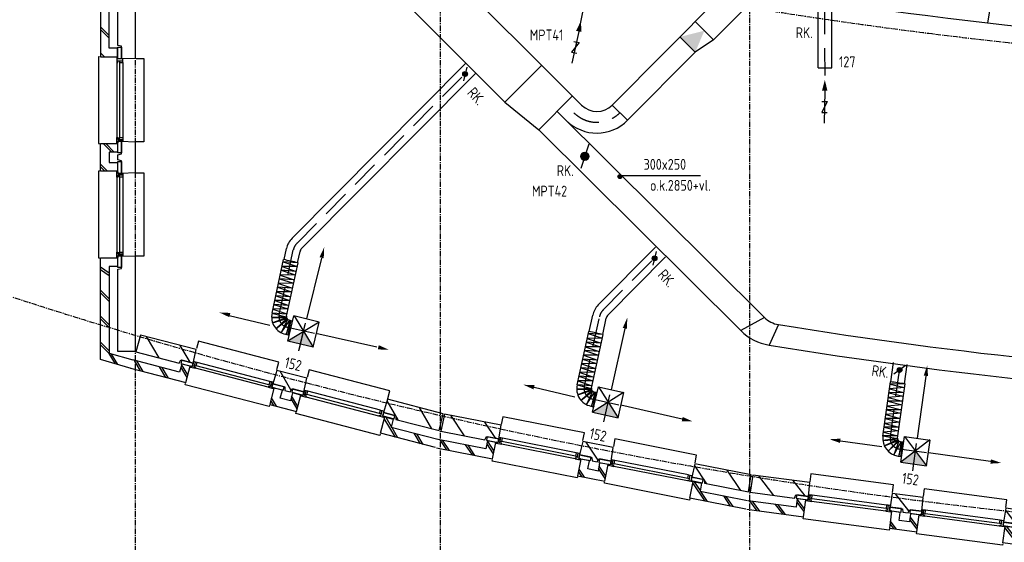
# Model space of a CAD drawing. Extents: x -257677 to 221252, y -185516 to 120782.
# Tile 70 of 171: x 1839 to 13194, y -122345 to -116323. Entities that reach past the tile are written whole.
import ezdxf

# ---------------------------------------------------------------- set-up
doc = ezdxf.new("R2010")
doc.units = 0
doc.header["$LTSCALE"] = 50
doc.linetypes.add('CENTER', pattern=[2, 1.25, -0.25, 0.25, -0.25])
doc.linetypes.add('HIDDEN', pattern=[9.525, 6.35, -3.175])
doc.layers.get('0').update_dxf_attribs({"linetype": 'CONTINUOUS'})
for name, color, linetype in [('57LB', 4, 'CONTINUOUS'), ('BOUW', 1, 'CONTINUOUS'), ('BOUWTEKST', 2, 'CONTINUOUS'), ('STRAMIEN', 2, 'CENTER')]:
    doc.layers.add(name, color=color, linetype=linetype)
doc.styles.add('ISO25', font='ISO', dxfattribs={"width": 0.9})

# ---------------------------------------------------------------- blocks, each defined once
blk = doc.blocks.new('CIRC1MM')
at = {"color": 2, "linetype": 'Continuous'}
for p, q in [((-0.5, 0), (0.5, 0)), ((-0.49, 0.1), (0.49, 0.1)), ((-0.46, 0.2), (0.46, 0.2)), ((-0.4, 0.3), (0.4, 0.3)), ((-0.3, 0.4), (0.3, 0.4)), ((-0.49, -0.1), (0.49, -0.1)), ((-0.46, -0.2), (0.46, -0.2)), ((-0.4, -0.3), (0.4, -0.3)), ((-0.3, -0.4), (0.3, -0.4))]:
    blk.add_line(p, q, dxfattribs=at)
blk.add_circle((0, 0), 0.5, dxfattribs=at)
blk = doc.blocks.new('AFVRE')
at = {"color": 2, "linetype": 'Continuous'}
for p, q in [((0, -2.5), (0, -10)), ((0.625, -5), (-0.625, -7.5)), ((-0.625, -5), (0.625, -5)), ((-0.625, -7.5), (0.625, -7.5))]:
    blk.add_line(p, q, dxfattribs=at)
blk.add_solid([(-0.625, -2.5), (0.625, -2.5), (0, 0)], dxfattribs=at)
blk = doc.blocks.new('1', base_point=(8500, 9850))
at = {"layer": 'BOUW', "linetype": 'Continuous'}
for p, q in [((10497.5, 10150), (11457.5, 10150)), ((10497.5, 10060), (10497.5, 10150)), ((11457.5, 10150), (11457.5, 10060)), ((8510, 9850), (8515, 10050)), ((8515, 10050), (9177.5, 10050)), ((9177.5, 10050), (9182.5, 9890)), ((10132.5, 9890), (10137.5, 10050)), ((10137.5, 10050), (10497.5, 10050)), ((10497.5, 10050), (10502.5, 9890)), ((11848, 9850), (12048, 10050)), ((9037.5, 9890), (9027.5, 9850)), ((9182.5, 9890), (9037.5, 9890)), ((10277.5, 9890), (10132.5, 9890)), ((10287.5, 9850), (10277.5, 9890)), ((10357.5, 9890), (10347.5, 9850)), ((10502.5, 9890), (10357.5, 9890)), ((9027.5, 9850), (8510, 9850)), ((8980, 9650), (9158, 9828)), ((9224.5, 9838), (10090.5, 9838)), ((10347.5, 9850), (10287.5, 9850)), ((10428, 9650), (10477, 9699)), ((12015, 9650), (12115, 9750)), ((10477, 9640), (10477, 9625)), ((10477, 9625), (11477, 9625)), ((11477, 9625), (11477, 9640))]:
    blk.add_line(p, q, dxfattribs=at)
for points in [[(9177.5, 10060), (9177.5, 10150), (10137.5, 10150), (10137.5, 10060)], [(8598, 9850), (8798, 10050)], [(8998, 9850), (9178, 10031)], [(10282, 9874), (10458, 10050)], [(11607.5, 9850), (11597.5, 9890), (11452.5, 9890), (11457.5, 10050), (12120, 10050), (12125, 9850), (11607.5, 9850)], [(11488, 9890), (11648, 10050)], [(9047.5, 9850), (9047.5, 9890), (9182.5, 9890), (9182.5, 9850), (9047.5, 9850)], [(9164.5, 9838), (9224.5, 9838), (9224.5, 9848), (9204.5, 9848), (9204.5, 9908), (9184.5, 9908), (9184.5, 9848), (9164.5, 9848), (9164.5, 9838)], [(9204.5, 9868), (9224.5, 9868), (9224.5, 9908), (9204.5, 9908)], [(9224.5, 9908), (10090.5, 9908)], [(10110.5, 9868), (10090.5, 9868), (10090.5, 9908), (10110.5, 9908)], [(10150.5, 9838), (10090.5, 9838), (10090.5, 9848), (10110.5, 9848), (10110.5, 9908), (10130.5, 9908), (10130.5, 9848), (10150.5, 9848), (10150.5, 9838)], [(10132.5, 9850), (10132.5, 9890), (10267.5, 9890), (10267.5, 9850), (10132.5, 9850)], [(10367.5, 9850), (10367.5, 9890), (10502.5, 9890), (10502.5, 9850), (10367.5, 9850)], [(10544.5, 9838), (10484.5, 9838), (10484.5, 9848), (10504.5, 9848), (10504.5, 9908), (10524.5, 9908), (10524.5, 9848), (10544.5, 9848), (10544.5, 9838)], [(10524.5, 9908), (10544.5, 9908), (10544.5, 9868), (10524.5, 9868)], [(10544.5, 9908), (11410.5, 9908)], [(11430.5, 9868), (11410.5, 9868), (11410.5, 9908), (11430.5, 9908)], [(11470.5, 9838), (11410.5, 9838), (11410.5, 9848), (11430.5, 9848), (11430.5, 9908), (11450.5, 9908), (11450.5, 9848), (11470.5, 9848), (11470.5, 9838)], [(11452.5, 9850), (11452.5, 9890), (11587.5, 9890), (11587.5, 9850), (11452.5, 9850)], [(8500, 9650), (9158, 9650), (9158, 9845), (9058, 9845), (9058, 9750), (8500, 9750)], [(9145, 9845), (9058, 9758)], [(9224.5, 9868), (10090.5, 9868)], [(10157.5, 9845), (10257.5, 9845), (10257.5, 9750), (10377.5, 9750), (10377.5, 9845), (10477.5, 9845), (10477.5, 9650), (10157.5, 9650), (10157.5, 9845)], [(10158, 9710), (10257, 9809)], [(10158, 9680), (10257, 9779)], [(10544.5, 9868), (11410.5, 9868)], [(10544.5, 9838), (11410.5, 9838)], [(12135, 9650), (11477, 9650), (11477, 9845), (11577, 9845), (11577, 9750), (12135, 9750)], [(11477, 9742), (11577, 9842)], [(11477, 9712), (11577, 9812)], [(8650, 9650), (8750, 9750)], [(8680, 9650), (8780, 9750)], [(8950, 9650), (9050, 9750)], [(10398, 9650), (10477, 9729)], [(11685, 9650), (11785, 9750)], [(11715, 9650), (11815, 9750)], [(11985, 9650), (12085, 9750)], [(9158, 9640), (9158, 9625), (10158, 9625), (10158, 9640)]]:
    blk.add_lwpolyline(points, dxfattribs=at)

msp = doc.modelspace()

# ---------------------------------------------------------------- linework, layer by layer
at = {"layer": '57LB', "linetype": 'Continuous'}
for p, q in [((5552.40973, -114542.95556), (7908.51583, -116899.06167)), ((5128.94544, -114968.01941), (7435.25205, -117274.32602)), ((9983.94881, -115985.98503), (8672.63756, -117305.82884)), ((10347.44475, -116045.77048), (9841.19835, -116555.31098)), ((11046.65639, -116875.66497), (11045.63431, -116101.4868)), ((11206.65625, -116875.45374), (11205.66562, -116125.10148)), ((9841.19835, -116555.31098), (9629.52604, -116697.41951)), ((9629.52604, -116697.41951), (8849.9866, -117482.03134)), ((4979.88061, -118841.57407), (6987.97123, -116820.417)), ((5093.38399, -118954.34367), (7101.47461, -116933.1866)), ((7907.8268, -116898.37486), (8319.08603, -117306.97538)), ((7435.25205, -117274.32602), (7825.03111, -117591.42175)), ((8036.47411, -117378.60291), (10426.87434, -119753.54959)), ((7825.03111, -117591.42175), (10154.4736, -119905.80477)), ((4887.78414, -119087.93997), (4915.59848, -118959.81383)), ((5043.88235, -119123.08042), (5071.95661, -118993.75692)), ((8510.99843, -119610.55823), (9172.80707, -118944.44327)), ((8624.50181, -119723.32783), (9286.31045, -119057.21287)), ((4969.94863, -119793.6186), (4979.72101, -119795.74004)), ((8406.21055, -119915.38689), (8446.7163, -119728.798)), ((8562.30875, -119950.52734), (8603.07444, -119762.74109)), ((4936.00554, -119949.97673), (4945.77792, -119952.09818)), ((11886.05943, -120496.27804), (11916.73735, -120273.89816)), ((12044.3909, -120519.35715), (12075.1756, -120296.20329)), ((8488.37503, -120621.06552), (8498.14741, -120623.18696)), ((8454.43194, -120777.42365), (8464.20432, -120779.5451)), ((12022.04173, -121193.58869), (12031.94792, -121194.95527)), ((12000.17637, -121352.0876), (12010.08255, -121353.45419))]:
    msp.add_line(p, q, dxfattribs=at)
at = {"layer": '57LB', "color": 1, "linetype": 'HIDDEN'}
for p, q in [((8303.33514, -116388.09765), (8447.97178, -115652.72053)), ((11126.31872, -116966.67843), (11125.23864, -116148.5714)), ((5037.03095, -118897.55762), (7044.72292, -116876.8018)), ((4832.89067, -119719.34249), (4994.1762, -118976.38413)), ((8568.14877, -119666.54179), (9229.55876, -119000.82807)), ((4952.75347, -119785.58764), (4912.90246, -119948.67814)), ((5057.22513, -120139.30667), (5165.63469, -119697.69425)), ((5063.21337, -120129.76742), (5163.21022, -119686.17437)), ((8351.31707, -120546.78941), (8525.29402, -119745.3683)), ((4928.32166, -119864.15202), (5333.80422, -119955.55782)), ((11879.69653, -121130.03032), (11996.25009, -120285.15015)), ((8575.35686, -120957.21434), (8675.35372, -120513.62129)), ((8471.17987, -120613.03456), (8431.32886, -120776.12506)), ((8440.46516, -120691.59894), (8845.94772, -120783.00474)), ((12138.25169, -121522.00067), (12200.39364, -121071.54252)), ((12004.28188, -121186.89858), (11977.0417, -121352.56266)), ((11981.39026, -121268.73835), (12393.14811, -121325.54149))]:
    msp.add_line(p, q, dxfattribs=at)
at = {"layer": '57LB', "color": 2, "linetype": 'Continuous'}
for p, q in [((13003.4291, -116358.61972), (13093.50913, -115815.31225)), ((9628.37951, -116343.86798), (9841.19835, -116555.31098)), ((9452.17701, -116521.21701), (9629.52604, -116697.41951)), ((7857.97855, -116848.84888), (7435.25205, -117274.32602)), ((11046.65639, -116875.66497), (11206.65625, -116875.45374)), ((8212.67661, -117201.25388), (7825.03111, -117591.42175)), ((8672.63756, -117305.82884), (8849.9866, -117482.03134)), ((5319.97035, -119068.99924), (5147.68871, -119770.79819)), ((4254.68667, -119731.73158), (4724.22167, -119843.4202)), ((4930.49175, -120026.38669), (5002.01392, -119735.03711)), ((4934.94482, -119954.86293), (4971.00935, -119788.73241)), ((5293.3635, -119806.55928), (5002.01392, -119735.03711)), ((5004.26957, -119735.59084), (5221.84133, -120097.90886)), ((10426.87434, -119753.54959), (10154.4736, -119905.80477)), ((5293.3635, -119806.55928), (4930.49175, -120026.38669)), ((5221.84133, -120097.90886), (5293.3635, -119806.55928)), ((8817.71276, -119882.1066), (8658.80037, -120587.0531)), ((10590.37736, -119836.87557), (10480.72792, -120072.33457)), ((5958.66263, -120097.8327), (5253.71612, -119938.92031)), ((5221.84133, -120097.90886), (4930.49175, -120026.38669)), ((12288.86111, -120430.25444), (12190.10675, -121146.11078)), ((7773.11308, -120559.1785), (8242.64808, -120670.86712)), ((8446.50026, -120846.7234), (8512.47223, -120554.06712)), ((8512.47223, -120554.06712), (8739.15654, -120912.69537)), ((8512.47223, -120554.06712), (8805.12851, -120620.03908)), ((8802.86274, -120619.52832), (8446.50026, -120846.7234)), ((8453.37122, -120782.30984), (8489.43575, -120616.17932)), ((8739.15654, -120912.69537), (8805.12851, -120620.03908)), ((9477.08903, -120925.27961), (8772.14252, -120766.36723)), ((8446.50026, -120846.7234), (8739.15654, -120912.69537)), ((12000.51645, -121422.79746), (12041.51401, -121125.612)), ((12041.51401, -121125.612), (12297.70192, -121463.79502)), ((12041.51401, -121125.612), (12338.69948, -121166.60956)), ((11305.1589, -121175.45036), (11783.26686, -121241.40668)), ((11999.49308, -121357.04069), (12022.72503, -121188.63559)), ((12336.39864, -121166.29215), (12000.51645, -121422.79746)), ((12297.70192, -121463.79502), (12338.69948, -121166.60956)), ((13034.05704, -121413.95666), (12318.2007, -121315.20229)), ((12000.51645, -121422.79746), (12297.70192, -121463.79502))]:
    msp.add_line(p, q, dxfattribs=at)
at = {"layer": '57LB', "color": 3, "linetype": 'Continuous'}
for p, q in [((6994.83033, -116870.71867), (6956.7195, -117026.35741)), ((8402.54069, -117757.32312), (8310.222, -118037.40605)), ((9179.66617, -118994.74495), (9141.55534, -119150.38368)), ((4748.78339, -119704.67515), (4882.90764, -119086.83462)), ((4914.91391, -119740.73968), (5048.76199, -119124.17134)), ((4941.6922, -119782.36808), (4971.00935, -119788.73241)), ((4905.62766, -119948.4986), (4934.94482, -119954.86293)), ((8267.20979, -120532.12207), (8401.33404, -119914.28154)), ((8433.34031, -120568.1866), (8567.18839, -119951.61826)), ((12049.97747, -120311.42835), (11921.45596, -120407.12616)), ((11794.7128, -121121.8492), (11881.11258, -120495.5495)), ((11963.11789, -121145.08115), (12049.33977, -120520.07106)), ((8460.1186, -120609.815), (8489.43575, -120616.17932)), ((8424.05407, -120775.94551), (8453.37122, -120782.30984)), ((11993.00648, -121184.53584), (12022.72503, -121188.63559)), ((11969.77453, -121352.94093), (11999.49308, -121357.04069))]:
    msp.add_line(p, q, dxfattribs=at)
at = {"layer": '57LB', "color": 1, "linetype": 'Continuous'}
for p, q in [((9690.78181, -118121.2059), (8747.70488, -118121.2059)), ((4876.46635, -119112.88593), (5038.42055, -119165.65836)), ((5047.24565, -119125.00574), (4876.46635, -119112.88593)), ((5024.52825, -119222.82549), (4853.74895, -119210.70568)), ((4853.74895, -119210.70568), (5015.70315, -119263.47812)), ((5038.42055, -119165.65836), (4866.01355, -119167.86397)), ((4866.01355, -119167.86397), (5025.94369, -119223.13276)), ((5004.94604, -119319.85797), (4834.16675, -119307.73816)), ((4834.16675, -119307.73816), (4996.12094, -119360.51059)), ((5015.70315, -119263.47812), (4843.29616, -119265.68372)), ((4843.29616, -119265.68372), (5003.22629, -119320.95251)), ((4982.22865, -119417.67772), (4811.44935, -119405.55791)), ((4811.44935, -119405.55791), (4973.40355, -119458.33034)), ((4996.12094, -119360.51059), (4823.71395, -119362.7162)), ((4823.71395, -119362.7162), (4983.64408, -119417.98499)), ((4953.21271, -119558.16645), (4780.80572, -119560.37205)), ((4780.80572, -119560.37205), (4940.73585, -119615.64085)), ((4962.03781, -119517.51383), (4791.25851, -119505.39401)), ((4791.25851, -119505.39401), (4953.21271, -119558.16645)), ((4973.40355, -119458.33034), (4800.99655, -119460.53595)), ((4800.99655, -119460.53595), (4960.92669, -119515.80474)), ((4930.49532, -119655.9862), (4758.08832, -119658.1918)), ((4758.08832, -119658.1918), (4918.01846, -119713.4606)), ((4939.32042, -119615.33358), (4768.54112, -119603.21376)), ((4768.54112, -119603.21376), (4930.49532, -119655.9862)), ((4912.43468, -119746.00961), (4744.47217, -119755.05155)), ((4744.47217, -119755.05155), (4915.96623, -119757.05139)), ((4748.35028, -119703.04987), (4912.43468, -119746.00961)), ((4919.12958, -119715.16968), (4748.35028, -119703.04987)), ((4915.96623, -119757.05139), (4756.05771, -119817.74955)), ((4756.05771, -119817.74955), (4918.38665, -119766.38409)), ((4918.38665, -119766.38409), (4797.47354, -119879.58389)), ((4797.47354, -119879.58389), (4927.88425, -119777.25314)), ((4927.88425, -119777.25314), (4856.08685, -119930.47278)), ((4856.08685, -119930.47278), (4952.75347, -119785.58764)), ((4912.90246, -119948.67814), (4969.73869, -119789.27489)), ((4923.65993, -119865.43334), (4962.74947, -119873.91911)), ((8556.84695, -119993.10528), (8384.43995, -119995.31089)), ((8384.43995, -119995.31089), (8544.37009, -120050.57968)), ((8565.67205, -119952.45266), (8394.89275, -119940.33285)), ((8394.89275, -119940.33285), (8556.84695, -119993.10528)), ((8352.59315, -120135.18507), (8514.54735, -120187.95751)), ((8523.37244, -120147.30489), (8352.59315, -120135.18507)), ((8534.12956, -120090.92503), (8361.72256, -120093.13064)), ((8361.72256, -120093.13064), (8521.6527, -120148.39943)), ((8372.17536, -120038.1526), (8534.12956, -120090.92503)), ((8542.95465, -120050.27241), (8372.17536, -120038.1526)), ((8329.87575, -120233.00482), (8491.82995, -120285.77726)), ((8500.65505, -120245.12464), (8329.87575, -120233.00482)), ((8514.54735, -120187.95751), (8342.14035, -120190.16311)), ((8342.14035, -120190.16311), (8502.07049, -120245.43191)), ((8309.68492, -120332.84093), (8471.63912, -120385.61337)), ((8480.46421, -120344.96075), (8309.68492, -120332.84093)), ((8491.82995, -120285.77726), (8319.42296, -120287.98286)), ((8319.42296, -120287.98286), (8479.35309, -120343.25166)), ((8286.96752, -120430.66068), (8448.92172, -120483.43312)), ((8457.74682, -120442.7805), (8286.96752, -120430.66068)), ((8471.63912, -120385.61337), (8299.23212, -120387.81897)), ((8299.23212, -120387.81897), (8459.16226, -120443.08777)), ((8430.86108, -120573.45652), (8262.89857, -120582.49847)), ((8262.89857, -120582.49847), (8434.39263, -120584.49831)), ((8437.55598, -120542.6166), (8266.77669, -120530.49679)), ((8266.77669, -120530.49679), (8430.86108, -120573.45652)), ((8434.39263, -120584.49831), (8274.48412, -120645.19647)), ((8448.92172, -120483.43312), (8276.51472, -120485.63872)), ((8276.51472, -120485.63872), (8436.44486, -120540.90752)), ((12042.20688, -120562.22839), (11870.47547, -120577.63493)), ((11870.47547, -120577.63493), (12034.16957, -120620.4897)), ((12047.8918, -120521.01917), (11876.6859, -120522.0177)), ((11876.6859, -120522.0177), (12042.20688, -120562.22839)), ((8274.48412, -120645.19647), (8436.81305, -120593.83101)), ((8436.81305, -120593.83101), (8315.89994, -120707.0308)), ((8315.89994, -120707.0308), (8446.31066, -120604.70006)), ((8446.31066, -120604.70006), (8374.51326, -120757.9197)), ((8374.51326, -120757.9197), (8471.17987, -120613.03456)), ((8431.32886, -120776.12506), (8488.1651, -120616.72181)), ((8442.08633, -120692.88025), (8481.17587, -120701.36603)), ((12027.04983, -120661.50098), (11855.31842, -120676.90752)), ((11855.31842, -120676.90752), (12019.01252, -120719.76229)), ((12032.73475, -120620.29176), (11861.52885, -120621.29029)), ((11861.52885, -120621.29029), (12027.04983, -120661.50098)), ((12005.48631, -120817.81181), (11834.28041, -120818.81034)), ((11834.28041, -120818.81034), (11999.80139, -120859.02103)), ((12014.95844, -120759.74844), (11843.22703, -120775.15498)), ((11843.22703, -120775.15498), (12006.92113, -120818.00975)), ((12020.64336, -120718.53922), (11849.43746, -120719.53775)), ((11849.43746, -120719.53775), (12014.95844, -120759.74844)), ((11993.00286, -120918.90128), (11821.79696, -120919.89981)), ((11821.79696, -120919.89981), (11987.31793, -120960.1105)), ((11999.80139, -120859.02103), (11828.06998, -120874.42757)), ((11828.06998, -120874.42757), (11991.76408, -120917.28234)), ((11977.84581, -121018.17387), (11806.63991, -121019.17241)), ((11806.63991, -121019.17241), (11972.16088, -121059.38309)), ((11987.31793, -120960.1105), (11815.58653, -120975.51705)), ((11815.58653, -120975.51705), (11979.28062, -121018.37181)), ((11965.36236, -121119.26335), (11794.15646, -121120.26188)), ((11794.15646, -121120.26188), (11961.04966, -121150.52551)), ((11961.04966, -121150.52551), (11794.27338, -121172.40783)), ((11972.16088, -121059.38309), (11800.42948, -121074.78964)), ((11800.42948, -121074.78964), (11964.12357, -121117.6444)), ((11794.27338, -121172.40783), (11965.41669, -121161.26431)), ((11965.41669, -121161.26431), (11810.62793, -121234.03407)), ((11810.62793, -121234.03407), (11968.54495, -121170.38417)), ((11968.54495, -121170.38417), (11856.65893, -121292.514)), ((11856.65893, -121292.514), (11978.84727, -121180.49371)), ((11978.84727, -121180.49371), (11918.99841, -121338.76322)), ((11918.99841, -121338.76322), (12004.28188, -121186.89858)), ((11977.0417, -121352.56266), (12021.49966, -121189.27382)), ((11981.39051, -121268.73839), (12021.01523, -121274.20473))]:
    msp.add_line(p, q, dxfattribs=at)
at = {"layer": '57LB', "color": 2}
for points in [[(5048.76199, -119124.17134, -0.0007609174), (4882.90764, -119086.83462, -0.0155695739)], [(8567.18839, -119951.61826, -0.0007609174), (8401.33404, -119914.28154, -0.0155695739)], [(12049.33977, -120520.07106, -0.0007609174), (11881.11258, -120495.5495, -0.0155695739)]]:
    msp.add_lwpolyline(points, format="xyb", dxfattribs=at)
at = {"layer": '57LB', "color": 2, "linetype": 'Continuous'}
for centre, radius in [((6975.77491, -116948.53804), 27.5), ((6975.77491, -116948.53804), 22.5), ((6975.77491, -116948.53804), 17.5), ((6975.77491, -116948.53804), 12.5), ((6975.77491, -116948.53804), 7.5), ((8356.38134, -117897.36458), 47.5), ((8356.38134, -117897.36458), 42.5), ((8356.38134, -117897.36458), 37.5), ((8356.38134, -117897.36458), 32.5), ((8356.38134, -117897.36458), 27.5), ((8356.38134, -117897.36458), 22.5), ((8356.38134, -117897.36458), 17.5), ((8356.38134, -117897.36458), 12.5), ((8356.38134, -117897.36458), 7.5), ((9160.61076, -119072.56431), 27.5), ((9160.61076, -119072.56431), 22.5), ((9160.61076, -119072.56431), 17.5), ((9160.61076, -119072.56431), 12.5), ((9160.61076, -119072.56431), 7.5), ((11985.71672, -120359.27726), 27.5), ((11985.71672, -120359.27726), 22.5), ((11985.71672, -120359.27726), 17.5), ((11985.71672, -120359.27726), 12.5), ((11985.71672, -120359.27726), 7.5)]:
    msp.add_circle(centre, radius, dxfattribs=at)
at = {"layer": '57LB'}
for centre, radius, start, end in [((19440.34519, -59766.48905), 56957.02891, 260.489105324, 275.342000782), ((19440.14466, -65168.24047), 55380.30377, 260.8047178, 273.802536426), ((19440.14466, -65168.24047), 55630.30377, 260.731989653, 273.799755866)]:
    msp.add_arc(centre, radius, start, end, dxfattribs=at)
at = {"layer": '57LB', "color": 2, "linetype": 'HIDDEN'}
msp.add_arc((8495.28853, -117129.62634), 375, 225.185803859, 315.185803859, dxfattribs=at)
at = {"layer": '57LB', "linetype": 'Continuous'}
for centre, radius, start, end in [((8495.28853, -117129.62634), 250, 225.185803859, 315.185803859), ((8495.28853, -117129.62634), 500, 225.185803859, 315.185803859), ((5150.13568, -119010.72847), 240, 135.185803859, 167.751955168), ((5150.13568, -119010.72847), 80, 135.185803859, 167.751955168), ((8681.2535, -119779.71263), 240, 135.185803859, 167.751955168), ((8681.2535, -119779.71263), 80, 135.185803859, 167.751955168), ((10638.31734, -119540.73075), 300, 225.185803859, 260.8047178), ((10577.3596, -119480.1671), 600, 225.185803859, 260.731989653)]:
    msp.add_arc(centre, radius, start, end, dxfattribs=at)
at = {"layer": '57LB', "color": 1, "linetype": 'HIDDEN'}
for centre, radius, start, end in [((5150.53433, -119010.32722), 160, 135.185803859, 167.751955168), ((8681.65215, -119779.31139), 160, 135.185803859, 167.751955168), ((4949.11725, -119748.16473), 120, 167.751955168, 257.751955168), ((8467.54365, -120575.61165), 120, 167.751955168, 257.751955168), ((11997.78953, -121149.8642), 120, 172.14546433, 262.14546433)]:
    msp.add_arc(centre, radius, start, end, dxfattribs=at)
at = {"layer": '57LB', "color": 3, "linetype": 'Continuous'}
for centre, radius, start, end in [((4949.11725, -119748.16473), 205, 167.751955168, 257.751955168), ((4949.11725, -119748.16473), 35, 167.751955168, 257.751955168), ((8467.54365, -120575.61165), 205, 167.751955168, 257.751955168), ((8467.54365, -120575.61165), 35, 167.751955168, 257.751955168), ((11997.78953, -121149.8642), 205, 172.14546433, 262.14546433), ((11997.78953, -121149.8642), 35, 172.14546433, 262.14546433)]:
    msp.add_arc(centre, radius, start, end, dxfattribs=at)
at = {"layer": '57LB', "color": 2, "linetype": 'Continuous'}
for points in [[(9452.17701, -116521.21701), (9734.78893, -116449.58948), (9629.52604, -116697.41951)], [(5345.11011, -119072.26383), (5296.55185, -119060.34346), (5350.63189, -118944.90799)], [(4267.71847, -119701.95471), (4255.79811, -119750.51297), (4140.36263, -119696.43294)], [(8793.7571, -119873.8125), (8842.53315, -119884.80783), (8845.63345, -119757.37005)], [(5221.84133, -120097.90886), (4930.49175, -120026.38669), (5111.92763, -119916.47298)], [(5979.52253, -120073.87704), (5968.5272, -120122.65309), (6095.96498, -120125.75339)], [(12264.2901, -120424.01501), (12313.82101, -120430.84793), (12306.13787, -120303.60419)], [(7764.53661, -120583.03452), (7776.1073, -120534.39175), (7648.71502, -120529.78641)], [(8446.50026, -120846.7234), (8739.15654, -120912.69537), (8625.81438, -120733.38124)], [(9485.38312, -120901.32396), (9474.38779, -120950.10001), (9601.82558, -120953.2003)], [(11298.91946, -121200.02138), (11305.75239, -121150.49047), (11178.50865, -121158.1736)], [(12000.51645, -121422.79746), (12297.70192, -121463.79502), (12169.60797, -121294.70351)], [(13040.29647, -121389.38564), (13033.46354, -121438.91655), (13160.70728, -121431.23341)]]:
    msp.add_solid(points, dxfattribs=at)
at = {"layer": 'BOUW', "linetype": 'Continuous'}
for points in [[(3229.69204, -106957.52783), (2770.99204, -106834.92783), (2770.99204, -116748.92783), (2965.99204, -116748.92783), (2965.99204, -116648.92783), (2870.99204, -116648.92783), (2870.99204, -106962.92783), (3206.69204, -107053.52783)], [(3167.99204, -107351.92783), (3170.99204, -116768.42783), (3010.99204, -116773.42783), (3010.99204, -116628.42783), (2970.99204, -116618.42783), (2966.99204, -107145.92783), (3166.99204, -107145.92783), (3166.69204, -107247.52783)], [(2770.99204, -116404.92783), (2870.99204, -116504.92783)], [(2770.99204, -116434.92783), (2870.99204, -116534.92783)], [(2770.99204, -116704.92783), (2814.99204, -116748.92783)], [(2970.99204, -116638.42783), (3010.99204, -116638.42783), (3010.99204, -116773.42783), (2970.99204, -116773.42783), (2970.99204, -116638.42783)], [(2760.99204, -116748.92783), (2745.99204, -116748.92783), (2745.99204, -117748.92783), (2760.99204, -117748.92783)], [(2958.99204, -116755.42783), (2958.99204, -116815.42783), (2968.99204, -116815.42783), (2968.99204, -116795.42783), (3028.99204, -116795.42783), (3028.99204, -116775.42783), (2968.99204, -116775.42783), (2968.99204, -116755.42783), (2958.99204, -116755.42783)], [(2958.99204, -116815.42783), (2958.99204, -117681.42783)], [(2988.99204, -116795.42783), (2988.99204, -116815.42783), (3028.99204, -116815.42783), (3028.99204, -116795.42783)], [(2988.99204, -116815.42783), (2988.99204, -117681.42783)], [(3028.99204, -116815.42783), (3028.99204, -117681.42783)], [(3180.99204, -116768.42783), (3270.99204, -116768.42783), (3270.99204, -117728.42783), (3180.99204, -117728.42783)], [(2965.99204, -117748.42783), (2965.99204, -117848.42783), (2870.99204, -117848.42783), (2870.99204, -117968.42783), (2965.99204, -117968.42783), (2965.99204, -118068.42783), (2770.99204, -118068.42783), (2770.99204, -117748.42783), (2965.99204, -117748.42783)], [(2800.99204, -117748.92783), (2899.99204, -117847.92783)], [(2830.99204, -117748.92783), (2929.99204, -117847.92783)], [(2958.99204, -117741.42783), (2958.99204, -117681.42783), (2968.99204, -117681.42783), (2968.99204, -117701.42783), (3028.99204, -117701.42783), (3028.99204, -117721.42783), (2968.99204, -117721.42783), (2968.99204, -117741.42783), (2958.99204, -117741.42783)], [(2970.99204, -117878.42783), (3010.99204, -117868.42783), (3010.99204, -117723.42783), (3170.99204, -117728.42783), (3170.99204, -118088.42783), (3010.99204, -118093.42783), (3010.99204, -117948.42783), (2970.99204, -117938.42783), (2970.99204, -117878.42783)], [(2970.99204, -117723.42783), (3010.99204, -117723.42783), (3010.99204, -117858.42783), (2970.99204, -117858.42783), (2970.99204, -117723.42783)], [(2988.99204, -117701.42783), (2988.99204, -117681.42783), (3028.99204, -117681.42783), (3028.99204, -117701.42783)], [(2970.99204, -117958.42783), (3010.99204, -117958.42783), (3010.99204, -118093.42783), (2970.99204, -118093.42783), (2970.99204, -117958.42783)], [(2760.99204, -118067.92783), (2745.99204, -118067.92783), (2745.99204, -119067.92783), (2760.99204, -119067.92783)], [(2770.99204, -117988.92783), (2849.99204, -118067.92783)], [(2770.99204, -118018.92783), (2819.99204, -118067.92783)], [(2958.99204, -118135.42783), (2958.99204, -118075.42783), (2968.99204, -118075.42783), (2968.99204, -118095.42783), (3028.99204, -118095.42783), (3028.99204, -118115.42783), (2968.99204, -118115.42783), (2968.99204, -118135.42783), (2958.99204, -118135.42783)], [(3180.99204, -118088.42783), (3270.99204, -118088.42783), (3270.99204, -119048.42783), (3180.99204, -119048.42783)], [(2958.99204, -118135.42783), (2958.99204, -119001.42783)], [(3028.99204, -118115.42783), (3028.99204, -118135.42783), (2988.99204, -118135.42783), (2988.99204, -118115.42783)], [(2988.99204, -118135.42783), (2988.99204, -119001.42783)], [(3028.99204, -118135.42783), (3028.99204, -119001.42783)], [(2958.99204, -119061.42783), (2958.99204, -119001.42783), (2968.99204, -119001.42783), (2968.99204, -119021.42783), (3028.99204, -119021.42783), (3028.99204, -119041.42783), (2968.99204, -119041.42783), (2968.99204, -119061.42783), (2958.99204, -119061.42783)], [(2988.99204, -119021.42783), (2988.99204, -119001.42783), (3028.99204, -119001.42783), (3028.99204, -119021.42783)], [(3123.99204, -120341.92783), (2770.99204, -120237.92783), (2770.99204, -119067.92783), (2965.99204, -119067.92783), (2965.99204, -119167.92783), (2870.99204, -119167.92783), (2870.99204, -120165.92783), (3144.99204, -120243.92783)], [(2970.99204, -119198.42783), (3010.99204, -119188.42783), (3010.99204, -119043.42783), (3170.99204, -119048.42783), (3170.99204, -120147.92783), (2970.99204, -120147.92783), (2970.99204, -119198.42783)], [(2970.99204, -119043.42783), (3010.99204, -119043.42783), (3010.99204, -119178.42783), (2970.99204, -119178.42783), (2970.99204, -119043.42783)], [(2770.99204, -119169.92783), (2870.69204, -119239.52783)], [(2770.99204, -119199.92783), (2870.99204, -119269.92783)], [(2770.99204, -119439.92783), (2870.99204, -119539.92783)], [(2770.99204, -119469.92783), (2870.99204, -119569.92783)], [(2770.99204, -119739.92783), (2870.99204, -119839.92783)], [(2770.99204, -119769.92783), (2870.99204, -119869.92783)], [(2770.99204, -120039.92783), (2870.99204, -120139.92783)], [(2770.99204, -120069.92783), (2870.99204, -120169.92783)], [(2941.99204, -120288.92783), (2870.99204, -120169.92783)], [(2969.99204, -120296.92783), (2898.99204, -120177.92783)]]:
    msp.add_lwpolyline(points, dxfattribs=at)
at = {"layer": 'STRAMIEN'}
for points in [[(3174.69204, -126650.26888), (3174.69204, -96873.26888)], [(6691.69204, -126650.26888), (6691.69204, -96873.26888)], [(10257.69204, -126659.26888), (10257.69204, -96882.26888)]]:
    msp.add_lwpolyline(points, dxfattribs=at)
for points in [[(43000.69204, -113871.16888), (24761.69204, -116675.26888, -0.0797116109), (6691.69204, -115483.61206)], [(43000.69204, -119271.16888), (24761.69204, -122075.26888, -0.123), (-2622.20796, -117893.76888)]]:
    msp.add_lwpolyline(points, format="xyb", dxfattribs=at)

# ---------------------------------------------------------------- block references
at = {"layer": '57LB', "linetype": 'Continuous'}
for p, xscale, yscale, zscale, rotation in [((8311.83773, -116334.86235), 49.99999999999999, 49.99999999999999, 49.99999999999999, 348.0162461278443), ((11124.31667, -117016.0651), 50, 50, 50, 359.2189998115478)]:
    msp.add_blockref('AFVRE', p, dxfattribs=dict(at, xscale=xscale, yscale=yscale, zscale=zscale, rotation=rotation))
at = {"layer": '57LB', "linetype": 'Continuous', "xscale": 45, "yscale": 45, "zscale": 45}
msp.add_blockref('CIRC1MM', (8761.22422, -118129.62912), dxfattribs=at)
at = {"layer": 'BOUW', "yscale": -1}
for p, rotation in [((6686.09204, -121061.12783), 165.427), ((10251.89204, -121767.22783), 168.799), ((13855.99204, -122240.42783), 172.52)]:
    msp.add_blockref('1', p, dxfattribs=dict(at, rotation=rotation))

# ---------------------------------------------------------------- texts
at = {"layer": '57LB', "color": 2, "linetype": 'Continuous', "style": 'ISO25', "width": 0.9}
for s, p in [('RK.', (10787.94473, -116534.63522)), ('127', (11287.25536, -116870.55329)), ('300x250', (9034.23578, -118052.37224)), ('RK.', (8031.72105, -118123.83572)), ('o.k.2850+vl.', (9108.12221, -118294.73303))]:
    msp.add_text(s, height=125, dxfattribs=at).set_placement(p)
for s, rotation, p in [('RK.', 311.969984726, (6990.9938, -117171.91547)), ('RK.', 311.969984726, (9188.85151, -119270.15065)), ('152', 346.207447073, (4884.1094, -120329.09033)), ('RK.', 352.14546433, (11658.10346, -120425.56194)), ('152', 347.296454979, (8400.64753, -121147.29271)), ('152', 352.14546433, (12006.93082, -121666.09692))]:
    msp.add_text(s, height=125, rotation=rotation, dxfattribs=at).set_placement(p)
at = {"layer": 'BOUWTEKST', "linetype": 'Continuous', "style": 'ISO25', "width": 0.9}
for s, p in [('MPT41', (7720.99204, -116560.66888)), ('MPT42', (7745.99204, -118360.66888))]:
    msp.add_text(s, height=125, dxfattribs=at).set_placement(p)

doc.saveas('drawing.dxf')
